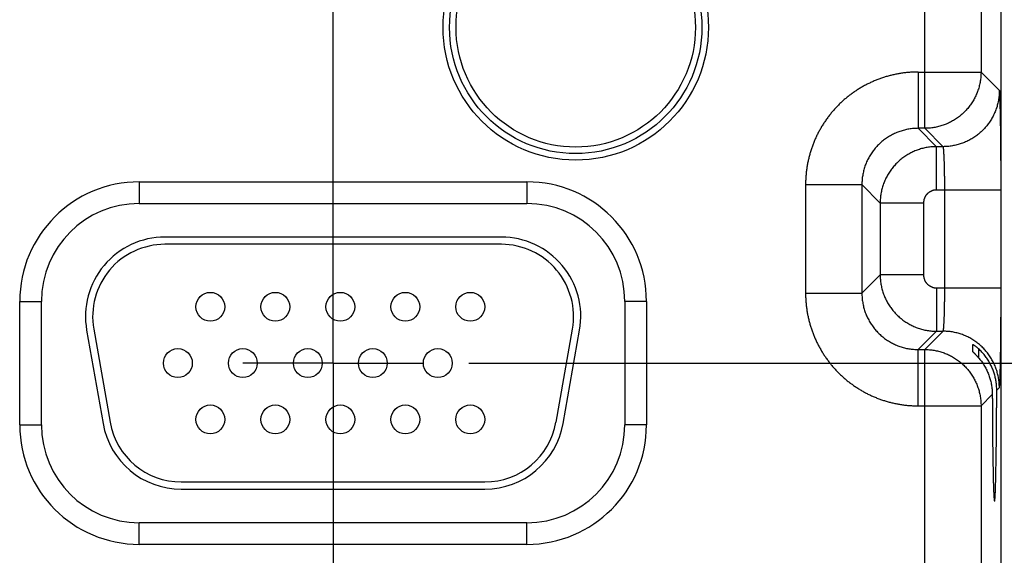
# Model space of a CAD drawing. Header units: inches. Extents: x 0 to 34, y 0 to 22.
# Tile 56 of 126: x 14.765 to 16.128, y 14.242 to 14.984. Entities that reach past the tile are written whole.
import ezdxf

# ---------------------------------------------------------------- set-up
doc = ezdxf.new("R2010")
doc.units = ezdxf.units.IN
doc.header["$LTSCALE"] = 1.87
doc.header["$MEASUREMENT"] = 0
doc.linetypes.add('CENTER', pattern=[0.6, 0.375, -0.075, 0.075, -0.075])
doc.layers.get('0').update_dxf_attribs({"linetype": 'CONTINUOUS'})
doc.layers.add('DEFAULT_1', color=7, linetype='CENTER')
doc.layers.add('DIMENSIONS', color=7, linetype='CONTINUOUS')
doc.styles.get("Standard").update_dxf_attribs({"font": 'txt', "width": 0.8})
doc.dimstyles.new('DIMSTYLE_1', dxfattribs={"dimtxt": 0.125, "dimasz": 0.18, "dimexe": 0.18, "dimexo": 0.0625, "dimgap": 0.09, "dimtad": 0, "dimtih": 1, "dimtoh": 1, "dimdec": 3, "dimzin": 4, "dimdsep": 46, "dimtxsty": 'STANDARD', "dimblk": '_FILLED', "dimblk1": '_FILLED', "dimblk2": '_FILLED', "dimcen": 0.09, "dimadec": 0, "dimazin": 0, "dimtp": 0.01, "dimtm": 0.01, "dimtfac": 1, "dimtdec": 3, "dimtofl": 0, "dimtmove": 0, "dimatfit": 3, "dimldrblk": '_FILLED', "dimfxl": 1, "dimtolj": 1, "dimtzin": 4, "dimarcsym": 0})

# ---------------------------------------------------------------- blocks, each defined once
blk = doc.blocks.new('*D16')
at = {"layer": 'DIMENSIONS', "color": 2, "linetype": 'CONTINUOUS'}
blk.add_line((15.3866, 14.5083), (16.9578, 14.5083), dxfattribs=at)
at = {"layer": 'DIMENSIONS', "color": 2, "linetype": 'CONTINUOUS', "width": 0.8}
for s, p in [('[', (17.6453, 14.4458)), (']', (18.3453, 14.4458)), ('4.459', (17.0203, 14.4458)), ('113.26', (17.7453, 14.4458))]:
    blk.add_text(s, height=0.125, dxfattribs=at).set_placement(p)
blk = doc.blocks.new('_FILLED')
at = {"color": 0, "linetype": 'BYBLOCK'}
blk.add_solid([(0, 0), (-1, 0.1736), (-1, -0.1736)], dxfattribs=at)
blk = doc.blocks.new('*D17')
at = {"layer": 'DIMENSIONS', "color": 2, "linetype": 'CONTINUOUS'}
blk.add_line((15.3866, 13.5783), (16.9575, 13.5783), dxfattribs=at)
at = {"layer": 'DIMENSIONS', "color": 2, "linetype": 'CONTINUOUS', "width": 0.8}
for s, p in [('[', (17.645, 13.5158)), (']', (18.345, 13.5158)), ('5.389', (17.02, 13.5158)), ('136.88', (17.745, 13.5158))]:
    blk.add_text(s, height=0.125, dxfattribs=at).set_placement(p)
blk = doc.blocks.new('*D18')
at = {"layer": 'DIMENSIONS', "color": 2, "linetype": 'CONTINUOUS'}
blk.add_line((15.3866, 12.6483), (16.9572, 12.6483), dxfattribs=at)
at = {"layer": 'DIMENSIONS', "color": 2, "linetype": 'CONTINUOUS', "width": 0.8}
for s, p in [('6.319', (17.0197, 12.5858)), ('[', (17.6447, 12.5858)), ('160.5', (17.7447, 12.5858)), (']', (18.2447, 12.5858))]:
    blk.add_text(s, height=0.125, dxfattribs=at).set_placement(p)
blk = doc.blocks.new('*D19')
at = {"layer": 'DIMENSIONS', "color": 2, "linetype": 'CONTINUOUS'}
blk.add_line((15.3866, 11.7183), (16.9569, 11.7183), dxfattribs=at)
at = {"layer": 'DIMENSIONS', "color": 2, "linetype": 'CONTINUOUS', "width": 0.8}
for s, p in [('7.249', (17.0194, 11.6558)), ('[', (17.6444, 11.6558)), ('184.12', (17.7444, 11.6558)), (']', (18.3444, 11.6558))]:
    blk.add_text(s, height=0.125, dxfattribs=at).set_placement(p)
blk = doc.blocks.new('*D20')
at = {"layer": 'DIMENSIONS', "color": 2, "linetype": 'CONTINUOUS'}
blk.add_line((15.7123, 11.0413), (16.9567, 11.0413), dxfattribs=at)
at = {"layer": 'DIMENSIONS', "color": 2, "linetype": 'CONTINUOUS', "width": 0.8}
for s, p in [('[', (17.6442, 10.9788)), (']', (18.3442, 10.9788)), ('7.926', (17.0192, 10.9788)), ('201.32', (17.7442, 10.9788))]:
    blk.add_text(s, height=0.125, dxfattribs=at).set_placement(p)

msp = doc.modelspace()

# ---------------------------------------------------------------- linework, layer by layer
at = {"color": 7, "linetype": 'CONTINUOUS'}
for p, q in [((16.1239, 11.2726), (16.1239, 18.6629)), ((16.018, 14.8334), (16.018, 15.4571)), ((16.096, 15.3791), (16.096, 14.9114)), ((16.009, 14.9114), (16.096, 14.9114)), ((16.009, 14.9114), (16.009, 14.8334)), ((16.1214, 14.886), (16.096, 14.9114)), ((16.018, 14.8334), (16.009, 14.8334)), ((16.009, 14.8334), (16.0344, 14.808)), ((16.0434, 14.808), (16.018, 14.8334)), ((16.0434, 14.808), (16.0344, 14.808)), ((16.0344, 14.748), (16.0344, 14.808)), ((14.9302, 14.7593), (14.9302, 14.7293)), ((14.9302, 14.7593), (15.4672, 14.7593)), ((15.4672, 14.7593), (15.4672, 14.7293)), ((15.853, 14.7554), (15.931, 14.7554)), ((15.853, 14.7554), (15.853, 14.6051)), ((15.931, 14.7554), (15.931, 14.6051)), ((15.931, 14.7554), (15.9564, 14.73)), ((16.1238, 14.748), (16.0344, 14.748)), ((16.0458, 14.6125), (16.0458, 14.748)), ((16.1238, 14.6125), (16.1238, 14.748)), ((14.9302, 14.7293), (15.4672, 14.7293)), ((16.0164, 14.73), (15.9564, 14.73)), ((15.9564, 14.73), (15.9564, 14.6305)), ((16.0164, 14.73), (16.0164, 14.6305)), ((15.4317, 14.6828), (14.9657, 14.6828)), ((15.4317, 14.6728), (14.9657, 14.6728)), ((15.931, 14.6051), (15.9564, 14.6305)), ((16.0164, 14.6305), (15.9564, 14.6305)), ((15.853, 14.6051), (15.931, 14.6051)), ((16.0344, 14.6125), (16.1238, 14.6125)), ((16.0344, 14.6125), (16.0344, 14.5525)), ((14.7647, 14.4228), (14.7647, 14.5938)), ((14.7647, 14.5938), (14.7947, 14.5938)), ((14.7947, 14.4228), (14.7947, 14.5938)), ((15.6327, 14.5938), (15.6027, 14.5938)), ((15.6027, 14.5938), (15.6027, 14.4228)), ((15.6327, 14.5938), (15.6327, 14.4228)), ((14.8573, 14.5537), (14.8801, 14.4247)), ((14.8672, 14.5554), (14.8899, 14.4264)), ((15.5074, 14.4264), (15.5302, 14.5554)), ((15.5173, 14.4247), (15.54, 14.5537)), ((16.009, 14.5271), (16.0344, 14.5525)), ((16.018, 14.5271), (16.0434, 14.5525)), ((16.0344, 14.5525), (16.0434, 14.5525)), ((16.009, 14.5271), (16.018, 14.5271)), ((16.009, 14.4491), (16.009, 14.5271)), ((16.018, 13.9034), (16.018, 14.5271)), ((16.0848, 14.5239), (16.0848, 14.5342)), ((16.0925, 14.5282), (16.0925, 14.5158)), ((16.1177, 14.4708), (16.1214, 14.4745)), ((16.096, 14.4491), (16.1116, 14.4647)), ((16.009, 14.4491), (16.096, 14.4491)), ((16.096, 14.4491), (16.096, 13.9814)), ((14.7647, 14.4228), (14.7947, 14.4228)), ((15.6327, 14.4228), (15.6027, 14.4228)), ((14.9884, 14.3438), (15.4089, 14.3438)), ((14.9884, 14.3338), (15.4089, 14.3338)), ((15.4672, 14.2872), (14.9302, 14.2872)), ((14.9302, 14.2572), (14.9302, 14.2872)), ((15.4672, 14.2572), (15.4672, 14.2872)), ((15.4672, 14.2572), (14.9302, 14.2572))]:
    msp.add_line(p, q, dxfattribs=at)
for centre, radius in [((15.5347, 14.9732), 0.1838), ((15.5347, 14.9732), 0.1748), ((15.5347, 14.9732), 0.1748), ((15.5347, 14.9732), 0.1658), ((15.0287, 14.5863), 0.02), ((15.1187, 14.5863), 0.02), ((15.2087, 14.5863), 0.02), ((15.2987, 14.5863), 0.02), ((15.3887, 14.5863), 0.02), ((14.9837, 14.5083), 0.02), ((15.0737, 14.5083), 0.02), ((15.1637, 14.5083), 0.02), ((15.2537, 14.5083), 0.02), ((15.3437, 14.5083), 0.02), ((15.0287, 14.4303), 0.02), ((15.1187, 14.4303), 0.02), ((15.2087, 14.4303), 0.02), ((15.2987, 14.4303), 0.02), ((15.3887, 14.4303), 0.02)]:
    msp.add_circle(centre, radius, dxfattribs=at)
for centre, radius, start, end in [((14.9302, 14.5938), 0.1655, 90, 180), ((15.4672, 14.5938), 0.1655, 0, 90), ((14.9302, 14.5938), 0.1355, 90, 180), ((15.4672, 14.5938), 0.1355, 0, 90), ((14.9657, 14.5728), 0.11, 90, 190), ((14.9657, 14.5728), 0.1, 90, 190), ((15.4317, 14.5728), 0.11, 350, 90), ((15.4317, 14.5728), 0.1, 350, 90), ((14.9302, 14.4228), 0.1655, 180, 270), ((14.9302, 14.4228), 0.1355, 180, 270), ((14.9884, 14.4438), 0.11, 190, 270), ((14.9884, 14.4438), 0.1, 190, 270), ((15.4089, 14.4438), 0.1, 270, 350), ((15.4089, 14.4438), 0.11, 270, 350), ((15.4672, 14.4228), 0.1355, 270, 360), ((15.4672, 14.4228), 0.1655, 270, 360)]:
    msp.add_arc(centre, radius, start, end, dxfattribs=at)
for points, knots in [([(16.009, 14.9114), (16.0072, 14.9114), (16.0036, 14.9113), (15.9982, 14.911), (15.9927, 14.9106), (15.9873, 14.9099), (15.982, 14.909), (15.9766, 14.908), (15.9713, 14.9068), (15.966, 14.9054), (15.9608, 14.9038), (15.9557, 14.902), (15.9506, 14.9001), (15.9456, 14.8979), (15.9406, 14.8956), (15.9358, 14.8932), (15.931, 14.8905), (15.9264, 14.8877), (15.9218, 14.8848), (15.9173, 14.8816), (15.913, 14.8784), (15.9087, 14.8749), (15.9046, 14.8714), (15.9007, 14.8676), (15.8968, 14.8638), (15.8931, 14.8598), (15.8895, 14.8557), (15.8861, 14.8515), (15.8828, 14.8471), (15.8797, 14.8426), (15.8767, 14.8381), (15.8739, 14.8334), (15.8713, 14.8286), (15.8688, 14.8238), (15.8665, 14.8189), (15.8644, 14.8138), (15.8624, 14.8088), (15.8606, 14.8036), (15.8591, 14.7984), (15.8576, 14.7931), (15.8564, 14.7878), (15.8554, 14.7825), (15.8545, 14.7771), (15.8539, 14.7717), (15.8534, 14.7663), (15.8531, 14.7608), (15.853, 14.7572), (15.853, 14.7554)], [0, 0, 0, 0, 0.022161, 0.044356, 0.066574, 0.088801, 0.111028, 0.133246, 0.155464, 0.177691, 0.199926, 0.222163, 0.244394, 0.266622, 0.288847, 0.311071, 0.333295, 0.35552, 0.377746, 0.399972, 0.422198, 0.444423, 0.466649, 0.488874, 0.511099, 0.533323, 0.555548, 0.577774, 0.6, 0.622226, 0.644452, 0.666678, 0.688903, 0.711128, 0.733352, 0.755576, 0.777805, 0.800041, 0.822277, 0.844507, 0.866729, 0.888953, 0.911185, 0.933417, 0.955638, 0.977836, 1, 1, 1, 1]), ([(16.096, 14.9114), (16.096, 14.9103), (16.096, 14.9082), (16.0958, 14.9049), (16.0955, 14.9017), (16.095, 14.8985), (16.0944, 14.8954), (16.0937, 14.8922), (16.0928, 14.8891), (16.0918, 14.8861), (16.0907, 14.883), (16.0895, 14.8801), (16.0881, 14.8771), (16.0866, 14.8743), (16.0851, 14.8715), (16.0833, 14.8687), (16.0815, 14.8661), (16.0796, 14.8635), (16.0776, 14.861), (16.0754, 14.8586), (16.0732, 14.8562), (16.0709, 14.854), (16.0685, 14.8519), (16.066, 14.8498), (16.0634, 14.8479), (16.0607, 14.8461), (16.058, 14.8444), (16.0552, 14.8428), (16.0523, 14.8413), (16.0494, 14.8399), (16.0464, 14.8387), (16.0434, 14.8376), (16.0403, 14.8366), (16.0372, 14.8358), (16.034, 14.835), (16.0309, 14.8344), (16.0277, 14.834), (16.0245, 14.8336), (16.0213, 14.8334), (16.0191, 14.8334), (16.018, 14.8334)], [0, 0, 0, 0, 0.026315, 0.05263, 0.078945, 0.105261, 0.131577, 0.157893, 0.184209, 0.210526, 0.236843, 0.263161, 0.289478, 0.315796, 0.342114, 0.368432, 0.39475, 0.421068, 0.447387, 0.473705, 0.500023, 0.526342, 0.55266, 0.578978, 0.605297, 0.631615, 0.657932, 0.68425, 0.710567, 0.736885, 0.763203, 0.789519, 0.815835, 0.842151, 0.868467, 0.894785, 0.921098, 0.947404, 0.973703, 1, 1, 1, 1]), ([(16.1214, 14.886), (16.1214, 14.8849), (16.1214, 14.8828), (16.1212, 14.8796), (16.1208, 14.8764), (16.1204, 14.8732), (16.1198, 14.87), (16.119, 14.8669), (16.1182, 14.8638), (16.1172, 14.8607), (16.1161, 14.8577), (16.1148, 14.8547), (16.1135, 14.8518), (16.112, 14.8489), (16.1104, 14.8461), (16.1087, 14.8434), (16.1069, 14.8407), (16.105, 14.8381), (16.1029, 14.8356), (16.1008, 14.8332), (16.0986, 14.8309), (16.0962, 14.8286), (16.0938, 14.8265), (16.0913, 14.8245), (16.0887, 14.8225), (16.0861, 14.8207), (16.0833, 14.819), (16.0805, 14.8174), (16.0777, 14.8159), (16.0747, 14.8146), (16.0718, 14.8133), (16.0687, 14.8122), (16.0657, 14.8113), (16.0626, 14.8104), (16.0594, 14.8097), (16.0563, 14.8091), (16.0531, 14.8086), (16.0499, 14.8083), (16.0466, 14.8081), (16.0445, 14.808), (16.0434, 14.808)], [0, 0, 0, 0, 0.026313, 0.052627, 0.078941, 0.105256, 0.131571, 0.157886, 0.184201, 0.210517, 0.236833, 0.263149, 0.289465, 0.315782, 0.342098, 0.368415, 0.394732, 0.421049, 0.447367, 0.473684, 0.500001, 0.526318, 0.552636, 0.578953, 0.60527, 0.631587, 0.657904, 0.68422, 0.710537, 0.736853, 0.763169, 0.789485, 0.8158, 0.842115, 0.86843, 0.894745, 0.921059, 0.947373, 0.973687, 1, 1, 1, 1]), ([(16.1238, 14.748), (16.1238, 14.7497), (16.1238, 14.753), (16.1238, 14.758), (16.1238, 14.7629), (16.1237, 14.7679), (16.1237, 14.7728), (16.1237, 14.7777), (16.1237, 14.7825), (16.1237, 14.7873), (16.1236, 14.7921), (16.1236, 14.7968), (16.1236, 14.8014), (16.1235, 14.806), (16.1235, 14.8104), (16.1235, 14.8148), (16.1234, 14.8192), (16.1234, 14.8234), (16.1233, 14.8275), (16.1233, 14.8315), (16.1232, 14.8354), (16.1232, 14.8392), (16.1231, 14.8429), (16.1231, 14.8465), (16.123, 14.8499), (16.1229, 14.8532), (16.1229, 14.8563), (16.1228, 14.8594), (16.1227, 14.8622), (16.1226, 14.865), (16.1226, 14.8675), (16.1225, 14.8699), (16.1224, 14.8722), (16.1223, 14.8743), (16.1223, 14.8762), (16.1222, 14.878), (16.1221, 14.8795), (16.122, 14.881), (16.1219, 14.8822), (16.1218, 14.8833), (16.1218, 14.8842), (16.1217, 14.8849), (16.1216, 14.8854), (16.1215, 14.8858), (16.1215, 14.886), (16.1214, 14.886)], [0, 0, 0, 0, 0.035977, 0.071975, 0.107921, 0.143744, 0.179376, 0.214763, 0.249874, 0.284676, 0.319114, 0.353132, 0.386681, 0.419721, 0.452213, 0.484116, 0.515391, 0.545996, 0.575888, 0.605026, 0.633377, 0.660905, 0.687572, 0.713339, 0.73817, 0.762041, 0.784923, 0.806782, 0.827586, 0.847306, 0.865922, 0.883412, 0.89975, 0.914912, 0.928879, 0.941638, 0.953174, 0.963469, 0.972505, 0.980274, 0.986769, 0.991984, 0.995917, 0.998574, 1, 1, 1, 1]), ([(16.009, 14.8334), (16.0079, 14.8334), (16.0058, 14.8334), (16.0026, 14.8332), (15.9994, 14.8328), (15.9962, 14.8324), (15.993, 14.8318), (15.9899, 14.831), (15.9868, 14.8302), (15.9837, 14.8292), (15.9807, 14.8281), (15.9777, 14.8269), (15.9748, 14.8255), (15.9719, 14.824), (15.9691, 14.8224), (15.9663, 14.8207), (15.9637, 14.8189), (15.9611, 14.817), (15.9586, 14.815), (15.9562, 14.8128), (15.9539, 14.8106), (15.9516, 14.8083), (15.9495, 14.8058), (15.9475, 14.8033), (15.9455, 14.8008), (15.9437, 14.7981), (15.942, 14.7954), (15.9404, 14.7926), (15.9389, 14.7897), (15.9376, 14.7868), (15.9363, 14.7838), (15.9352, 14.7808), (15.9343, 14.7777), (15.9334, 14.7746), (15.9327, 14.7714), (15.9321, 14.7683), (15.9316, 14.7651), (15.9313, 14.7619), (15.9311, 14.7586), (15.931, 14.7565), (15.931, 14.7554)], [0, 0, 0, 0, 0.026326, 0.05265, 0.078971, 0.105291, 0.131612, 0.157932, 0.18425, 0.210565, 0.236878, 0.263188, 0.289496, 0.315803, 0.34211, 0.368417, 0.394724, 0.421029, 0.447334, 0.473639, 0.499944, 0.526249, 0.552554, 0.578861, 0.605169, 0.631478, 0.657787, 0.684098, 0.71041, 0.736723, 0.763038, 0.789358, 0.815684, 0.842013, 0.868345, 0.894675, 0.921003, 0.947332, 0.973663, 1, 1, 1, 1]), ([(16.0344, 14.808), (16.0333, 14.808), (16.0312, 14.808), (16.0279, 14.8078), (16.0247, 14.8074), (16.0215, 14.807), (16.0184, 14.8064), (16.0152, 14.8057), (16.0121, 14.8048), (16.0091, 14.8038), (16.006, 14.8027), (16.003, 14.8015), (16.0001, 14.8001), (15.9973, 14.7986), (15.9945, 14.797), (15.9917, 14.7953), (15.9891, 14.7935), (15.9865, 14.7916), (15.984, 14.7896), (15.9816, 14.7874), (15.9792, 14.7852), (15.977, 14.7829), (15.9749, 14.7805), (15.9728, 14.7779), (15.9709, 14.7754), (15.9691, 14.7727), (15.9674, 14.77), (15.9658, 14.7672), (15.9643, 14.7643), (15.963, 14.7614), (15.9617, 14.7584), (15.9606, 14.7554), (15.9596, 14.7523), (15.9588, 14.7492), (15.958, 14.746), (15.9574, 14.7429), (15.957, 14.7397), (15.9566, 14.7365), (15.9564, 14.7333), (15.9564, 14.7311), (15.9564, 14.73)], [0, 0, 0, 0, 0.02633, 0.052658, 0.078985, 0.10531, 0.131635, 0.157961, 0.184286, 0.210609, 0.236933, 0.26326, 0.289587, 0.315904, 0.342203, 0.368494, 0.394785, 0.42108, 0.447383, 0.473692, 0.500001, 0.526307, 0.552615, 0.578933, 0.605258, 0.631584, 0.657907, 0.684231, 0.710561, 0.736892, 0.763218, 0.789538, 0.815859, 0.842182, 0.868502, 0.894809, 0.921107, 0.947401, 0.973698, 1, 1, 1, 1]), ([(16.0458, 14.748), (16.0458, 14.7489), (16.0458, 14.7507), (16.0458, 14.7533), (16.0458, 14.756), (16.0457, 14.7586), (16.0457, 14.7612), (16.0457, 14.7638), (16.0457, 14.7664), (16.0456, 14.7689), (16.0456, 14.7713), (16.0456, 14.7738), (16.0455, 14.7761), (16.0455, 14.7785), (16.0454, 14.7807), (16.0453, 14.7829), (16.0453, 14.7851), (16.0452, 14.7871), (16.0451, 14.7891), (16.0451, 14.791), (16.045, 14.7928), (16.0449, 14.7945), (16.0448, 14.7962), (16.0447, 14.7977), (16.0446, 14.7991), (16.0445, 14.8005), (16.0445, 14.8017), (16.0444, 14.8029), (16.0443, 14.8039), (16.0442, 14.8048), (16.0441, 14.8056), (16.044, 14.8063), (16.0439, 14.8069), (16.0437, 14.8073), (16.0436, 14.8077), (16.0435, 14.8079), (16.0435, 14.808), (16.0434, 14.808)], [0, 0, 0, 0, 0.044232, 0.088379, 0.132351, 0.176063, 0.219431, 0.262369, 0.304793, 0.34662, 0.387767, 0.428152, 0.467698, 0.506326, 0.543961, 0.580529, 0.615958, 0.650179, 0.683124, 0.714728, 0.744929, 0.77367, 0.800892, 0.826542, 0.850571, 0.872933, 0.893583, 0.912482, 0.929595, 0.94489, 0.958341, 0.969924, 0.979626, 0.987442, 0.993383, 0.997502, 1, 1, 1, 1]), ([(16.0344, 14.748), (16.034, 14.748), (16.0334, 14.748), (16.0323, 14.7479), (16.0313, 14.7478), (16.0303, 14.7476), (16.0292, 14.7473), (16.0282, 14.747), (16.0273, 14.7466), (16.0263, 14.7461), (16.0254, 14.7456), (16.0245, 14.7451), (16.0236, 14.7445), (16.0228, 14.7438), (16.022, 14.7431), (16.0213, 14.7424), (16.0206, 14.7416), (16.0199, 14.7408), (16.0193, 14.7399), (16.0188, 14.739), (16.0183, 14.7381), (16.0179, 14.7372), (16.0175, 14.7362), (16.0171, 14.7352), (16.0169, 14.7342), (16.0167, 14.7331), (16.0165, 14.7321), (16.0164, 14.7311), (16.0164, 14.7304), (16.0164, 14.73)], [0, 0, 0, 0, 0.036617, 0.073427, 0.110383, 0.147443, 0.184567, 0.221713, 0.258844, 0.295937, 0.333007, 0.370073, 0.407151, 0.444244, 0.481347, 0.518455, 0.555564, 0.592666, 0.629753, 0.666826, 0.703904, 0.741008, 0.778157, 0.815328, 0.852478, 0.889563, 0.92654, 0.963368, 1, 1, 1, 1]), ([(15.9564, 14.6305), (15.9564, 14.6294), (15.9564, 14.6272), (15.9566, 14.624), (15.957, 14.6208), (15.9574, 14.6176), (15.958, 14.6145), (15.9588, 14.6113), (15.9596, 14.6082), (15.9606, 14.6051), (15.9617, 14.6021), (15.963, 14.5991), (15.9643, 14.5962), (15.9658, 14.5933), (15.9674, 14.5905), (15.9691, 14.5878), (15.9709, 14.5851), (15.9728, 14.5826), (15.9749, 14.5801), (15.977, 14.5776), (15.9792, 14.5753), (15.9816, 14.5731), (15.984, 14.5709), (15.9865, 14.5689), (15.9891, 14.567), (15.9917, 14.5652), (15.9945, 14.5635), (15.9973, 14.5619), (16.0001, 14.5604), (16.0031, 14.559), (16.006, 14.5578), (16.0091, 14.5567), (16.0121, 14.5557), (16.0153, 14.5548), (16.0184, 14.5541), (16.0216, 14.5535), (16.0247, 14.5531), (16.028, 14.5527), (16.0312, 14.5525), (16.0333, 14.5525), (16.0344, 14.5525)], [0, 0, 0, 0, 0.02633, 0.052658, 0.078985, 0.10531, 0.131635, 0.157961, 0.184286, 0.210609, 0.236933, 0.26326, 0.289587, 0.315904, 0.342203, 0.368494, 0.394785, 0.42108, 0.447383, 0.473692, 0.500001, 0.526307, 0.552615, 0.578933, 0.605258, 0.631584, 0.657907, 0.684231, 0.710561, 0.736892, 0.763218, 0.789538, 0.815859, 0.842182, 0.868502, 0.894809, 0.921107, 0.947401, 0.973698, 1, 1, 1, 1]), ([(16.0164, 14.6305), (16.0164, 14.6301), (16.0164, 14.6294), (16.0165, 14.6284), (16.0167, 14.6274), (16.0169, 14.6263), (16.0171, 14.6253), (16.0175, 14.6243), (16.0179, 14.6233), (16.0183, 14.6224), (16.0188, 14.6215), (16.0193, 14.6206), (16.0199, 14.6197), (16.0206, 14.6189), (16.0213, 14.6181), (16.022, 14.6174), (16.0228, 14.6167), (16.0236, 14.616), (16.0245, 14.6154), (16.0254, 14.6149), (16.0263, 14.6144), (16.0273, 14.6139), (16.0282, 14.6135), (16.0292, 14.6132), (16.0303, 14.6129), (16.0313, 14.6127), (16.0323, 14.6126), (16.0334, 14.6125), (16.034, 14.6125), (16.0344, 14.6125)], [0, 0, 0, 0, 0.036617, 0.073427, 0.110383, 0.147443, 0.184567, 0.221713, 0.258844, 0.295937, 0.333007, 0.370073, 0.407151, 0.444244, 0.481347, 0.518455, 0.555564, 0.592666, 0.629753, 0.666826, 0.703904, 0.741008, 0.778157, 0.815328, 0.852478, 0.889563, 0.92654, 0.963368, 1, 1, 1, 1]), ([(15.853, 14.6051), (15.853, 14.6033), (15.8531, 14.5997), (15.8534, 14.5942), (15.8539, 14.5888), (15.8545, 14.5834), (15.8554, 14.578), (15.8564, 14.5727), (15.8576, 14.5674), (15.8591, 14.5621), (15.8606, 14.5569), (15.8624, 14.5518), (15.8644, 14.5467), (15.8665, 14.5417), (15.8688, 14.5367), (15.8713, 14.5319), (15.8739, 14.5271), (15.8767, 14.5224), (15.8797, 14.5179), (15.8828, 14.5134), (15.8861, 14.5091), (15.8895, 14.5048), (15.8931, 14.5007), (15.8968, 14.4967), (15.9006, 14.4929), (15.9046, 14.4892), (15.9087, 14.4856), (15.913, 14.4822), (15.9173, 14.4789), (15.9218, 14.4758), (15.9264, 14.4728), (15.931, 14.47), (15.9358, 14.4673), (15.9406, 14.4649), (15.9456, 14.4626), (15.9506, 14.4604), (15.9557, 14.4585), (15.9608, 14.4567), (15.966, 14.4551), (15.9713, 14.4537), (15.9766, 14.4525), (15.9819, 14.4515), (15.9873, 14.4506), (15.9927, 14.4499), (15.9982, 14.4495), (16.0036, 14.4492), (16.0072, 14.4491), (16.009, 14.4491)], [0, 0, 0, 0, 0.022161, 0.044356, 0.066574, 0.088801, 0.111028, 0.133246, 0.155464, 0.177691, 0.199926, 0.222163, 0.244394, 0.266622, 0.288847, 0.311071, 0.333295, 0.35552, 0.377746, 0.399972, 0.422198, 0.444423, 0.466649, 0.488874, 0.511099, 0.533323, 0.555548, 0.577774, 0.6, 0.622226, 0.644452, 0.666678, 0.688903, 0.711128, 0.733352, 0.755576, 0.777805, 0.800041, 0.822277, 0.844507, 0.866729, 0.888953, 0.911185, 0.933417, 0.955638, 0.977836, 1, 1, 1, 1]), ([(15.931, 14.6051), (15.931, 14.604), (15.9311, 14.6019), (15.9313, 14.5987), (15.9316, 14.5954), (15.9321, 14.5923), (15.9327, 14.5891), (15.9334, 14.5859), (15.9342, 14.5828), (15.9352, 14.5798), (15.9363, 14.5767), (15.9376, 14.5738), (15.9389, 14.5708), (15.9404, 14.568), (15.942, 14.5652), (15.9437, 14.5624), (15.9455, 14.5598), (15.9474, 14.5572), (15.9495, 14.5547), (15.9516, 14.5523), (15.9538, 14.5499), (15.9562, 14.5477), (15.9586, 14.5456), (15.9611, 14.5435), (15.9637, 14.5416), (15.9663, 14.5398), (15.9691, 14.5381), (15.9719, 14.5365), (15.9747, 14.535), (15.9777, 14.5337), (15.9806, 14.5324), (15.9837, 14.5313), (15.9867, 14.5303), (15.9899, 14.5295), (15.993, 14.5287), (15.9962, 14.5281), (15.9994, 14.5277), (16.0026, 14.5274), (16.0058, 14.5272), (16.0079, 14.5271), (16.009, 14.5271)], [0, 0, 0, 0, 0.026326, 0.05265, 0.078971, 0.105291, 0.131612, 0.157932, 0.18425, 0.210565, 0.236878, 0.263188, 0.289496, 0.315803, 0.34211, 0.368417, 0.394724, 0.421029, 0.447334, 0.473639, 0.499944, 0.526249, 0.552554, 0.578861, 0.605169, 0.631478, 0.657787, 0.684098, 0.71041, 0.736723, 0.763038, 0.789358, 0.815684, 0.842013, 0.868345, 0.894675, 0.921003, 0.947332, 0.973663, 1, 1, 1, 1]), ([(16.0434, 14.5525), (16.0435, 14.5525), (16.0435, 14.5526), (16.0436, 14.5528), (16.0437, 14.5532), (16.0439, 14.5536), (16.044, 14.5542), (16.0441, 14.5549), (16.0442, 14.5557), (16.0443, 14.5566), (16.0444, 14.5576), (16.0445, 14.5588), (16.0445, 14.56), (16.0446, 14.5614), (16.0447, 14.5628), (16.0448, 14.5643), (16.0449, 14.566), (16.045, 14.5677), (16.0451, 14.5695), (16.0451, 14.5714), (16.0452, 14.5734), (16.0453, 14.5754), (16.0453, 14.5776), (16.0454, 14.5798), (16.0455, 14.582), (16.0455, 14.5844), (16.0456, 14.5867), (16.0456, 14.5892), (16.0456, 14.5916), (16.0457, 14.5941), (16.0457, 14.5967), (16.0457, 14.5993), (16.0457, 14.6019), (16.0458, 14.6045), (16.0458, 14.6072), (16.0458, 14.6098), (16.0458, 14.6116), (16.0458, 14.6125)], [0, 0, 0, 0, 0.002498, 0.006617, 0.012558, 0.020374, 0.030076, 0.041659, 0.05511, 0.070405, 0.087518, 0.106417, 0.127067, 0.149429, 0.173458, 0.199108, 0.22633, 0.255071, 0.285272, 0.316876, 0.349821, 0.384042, 0.419471, 0.456039, 0.493674, 0.532302, 0.571848, 0.612233, 0.65338, 0.695207, 0.737631, 0.780569, 0.823937, 0.867649, 0.911621, 0.955768, 1, 1, 1, 1]), ([(16.1214, 14.4745), (16.1215, 14.4745), (16.1215, 14.4747), (16.1216, 14.4751), (16.1217, 14.4756), (16.1218, 14.4763), (16.1218, 14.4772), (16.1219, 14.4783), (16.122, 14.4795), (16.1221, 14.481), (16.1222, 14.4825), (16.1223, 14.4843), (16.1223, 14.4862), (16.1224, 14.4883), (16.1225, 14.4906), (16.1226, 14.493), (16.1226, 14.4956), (16.1227, 14.4983), (16.1228, 14.5011), (16.1229, 14.5042), (16.1229, 14.5073), (16.123, 14.5106), (16.1231, 14.514), (16.1231, 14.5176), (16.1232, 14.5213), (16.1232, 14.5251), (16.1233, 14.529), (16.1233, 14.533), (16.1234, 14.5371), (16.1234, 14.5413), (16.1235, 14.5457), (16.1235, 14.5501), (16.1235, 14.5546), (16.1236, 14.5591), (16.1236, 14.5637), (16.1236, 14.5684), (16.1237, 14.5732), (16.1237, 14.578), (16.1237, 14.5828), (16.1237, 14.5877), (16.1237, 14.5926), (16.1238, 14.5976), (16.1238, 14.6025), (16.1238, 14.6075), (16.1238, 14.6108), (16.1238, 14.6125)], [0, 0, 0, 0, 0.001426, 0.004083, 0.008016, 0.013231, 0.019726, 0.027494, 0.036531, 0.046826, 0.058362, 0.071121, 0.085088, 0.10025, 0.116588, 0.134078, 0.152694, 0.172414, 0.193218, 0.215077, 0.237959, 0.26183, 0.286661, 0.312428, 0.339095, 0.366623, 0.394974, 0.424112, 0.454004, 0.484609, 0.515884, 0.547787, 0.580279, 0.613319, 0.646868, 0.680886, 0.715324, 0.750126, 0.785237, 0.820624, 0.856256, 0.892079, 0.928025, 0.964023, 1, 1, 1, 1]), ([(16.1214, 14.4745), (16.1214, 14.4756), (16.1214, 14.4777), (16.1212, 14.4809), (16.1208, 14.4841), (16.1204, 14.4873), (16.1198, 14.4905), (16.119, 14.4936), (16.1182, 14.4967), (16.1172, 14.4998), (16.1161, 14.5028), (16.1148, 14.5058), (16.1135, 14.5087), (16.112, 14.5116), (16.1104, 14.5144), (16.1087, 14.5171), (16.1069, 14.5198), (16.105, 14.5224), (16.1029, 14.5249), (16.1008, 14.5273), (16.0986, 14.5296), (16.0962, 14.5319), (16.0938, 14.534), (16.0913, 14.536), (16.0887, 14.538), (16.0861, 14.5398), (16.0833, 14.5415), (16.0805, 14.5431), (16.0777, 14.5446), (16.0747, 14.5459), (16.0718, 14.5472), (16.0687, 14.5483), (16.0657, 14.5493), (16.0626, 14.5501), (16.0594, 14.5508), (16.0563, 14.5514), (16.0531, 14.5519), (16.0499, 14.5522), (16.0466, 14.5524), (16.0445, 14.5525), (16.0434, 14.5525)], [0, 0, 0, 0, 0.026313, 0.052627, 0.078941, 0.105256, 0.131571, 0.157886, 0.184201, 0.210517, 0.236833, 0.263149, 0.289465, 0.315782, 0.342098, 0.368415, 0.394732, 0.421049, 0.447367, 0.473684, 0.500001, 0.526318, 0.552636, 0.578953, 0.60527, 0.631587, 0.657904, 0.68422, 0.710537, 0.736853, 0.763169, 0.789485, 0.8158, 0.842115, 0.86843, 0.894745, 0.921059, 0.947373, 0.973687, 1, 1, 1, 1]), ([(16.018, 14.5271), (16.0191, 14.5271), (16.0213, 14.5271), (16.0245, 14.5269), (16.0277, 14.5265), (16.0309, 14.5261), (16.0341, 14.5255), (16.0372, 14.5247), (16.0403, 14.5239), (16.0434, 14.5229), (16.0464, 14.5218), (16.0494, 14.5206), (16.0523, 14.5192), (16.0552, 14.5177), (16.058, 14.5161), (16.0607, 14.5144), (16.0634, 14.5126), (16.066, 14.5107), (16.0685, 14.5086), (16.0709, 14.5065), (16.0732, 14.5043), (16.0754, 14.5019), (16.0776, 14.4995), (16.0796, 14.497), (16.0815, 14.4944), (16.0833, 14.4918), (16.0851, 14.489), (16.0866, 14.4862), (16.0881, 14.4834), (16.0895, 14.4804), (16.0907, 14.4775), (16.0918, 14.4744), (16.0928, 14.4714), (16.0937, 14.4683), (16.0944, 14.4651), (16.095, 14.462), (16.0955, 14.4588), (16.0958, 14.4556), (16.096, 14.4523), (16.096, 14.4502), (16.096, 14.4491)], [0, 0, 0, 0, 0.026315, 0.05263, 0.078945, 0.105261, 0.131577, 0.157893, 0.184209, 0.210526, 0.236843, 0.263161, 0.289478, 0.315796, 0.342114, 0.368432, 0.39475, 0.421068, 0.447387, 0.473705, 0.500023, 0.526342, 0.55266, 0.578978, 0.605297, 0.631615, 0.657932, 0.68425, 0.710567, 0.736885, 0.763203, 0.789519, 0.815835, 0.842151, 0.868467, 0.894785, 0.921098, 0.947404, 0.973703, 1, 1, 1, 1]), ([(16.0848, 14.5342), (16.0848, 14.5342), (16.0848, 14.5342), (16.0849, 14.5341), (16.085, 14.5341), (16.0851, 14.534), (16.0852, 14.5339), (16.0854, 14.5338), (16.0857, 14.5336), (16.0859, 14.5335), (16.0862, 14.5333), (16.0866, 14.533), (16.087, 14.5327), (16.0874, 14.5324), (16.0879, 14.5321), (16.0884, 14.5317), (16.0889, 14.5313), (16.0894, 14.5308), (16.09, 14.5304), (16.0906, 14.5299), (16.0913, 14.5293), (16.0919, 14.5288), (16.0923, 14.5284), (16.0925, 14.5282)], [0, 0, 0, 0, 0.001698, 0.007102, 0.016715, 0.030742, 0.049331, 0.072664, 0.100831, 0.133989, 0.172175, 0.215496, 0.263948, 0.317546, 0.376123, 0.439597, 0.507884, 0.580702, 0.65768, 0.738631, 0.823091, 0.910431, 1, 1, 1, 1]), ([(16.0925, 14.5158), (16.0923, 14.5161), (16.0919, 14.5166), (16.0912, 14.5173), (16.0906, 14.518), (16.0899, 14.5187), (16.0893, 14.5193), (16.0888, 14.5199), (16.0882, 14.5205), (16.0878, 14.5209), (16.0873, 14.5214), (16.0869, 14.5218), (16.0865, 14.5222), (16.0862, 14.5225), (16.0859, 14.5228), (16.0856, 14.523), (16.0854, 14.5232), (16.0852, 14.5234), (16.0851, 14.5236), (16.085, 14.5237), (16.0849, 14.5238), (16.0848, 14.5238), (16.0848, 14.5238), (16.0848, 14.5239)], [0, 0, 0, 0, 0.093091, 0.182831, 0.268708, 0.350314, 0.427658, 0.500442, 0.568284, 0.630938, 0.688428, 0.740629, 0.787618, 0.829426, 0.866233, 0.898138, 0.925332, 0.947993, 0.966289, 0.980451, 0.990645, 0.997085, 1, 1, 1, 1]), ([(16.1142, 14.4943), (16.1139, 14.4952), (16.1132, 14.4971), (16.1122, 14.5), (16.111, 14.5028), (16.1096, 14.5056), (16.1082, 14.5083), (16.1066, 14.511), (16.105, 14.5137), (16.1032, 14.5163), (16.1013, 14.5188), (16.0993, 14.5213), (16.0971, 14.5237), (16.0949, 14.526), (16.0933, 14.5274), (16.0925, 14.5282)], [0, 0, 0, 0, 0.07447, 0.14934, 0.224561, 0.300144, 0.376193, 0.452677, 0.529574, 0.606982, 0.684837, 0.763048, 0.841671, 0.920684, 1, 1, 1, 1]), ([(16.0925, 14.5158), (16.0932, 14.515), (16.0946, 14.5133), (16.0966, 14.5108), (16.0984, 14.5082), (16.1001, 14.5055), (16.1017, 14.5027), (16.1032, 14.5), (16.1045, 14.4971), (16.1054, 14.4952), (16.1058, 14.4943)], [0, 0, 0, 0, 0.127219, 0.253841, 0.379779, 0.505138, 0.629854, 0.753882, 0.877304, 1, 1, 1, 1]), ([(16.1058, 14.4943), (16.1062, 14.4933), (16.1069, 14.4914), (16.1079, 14.4885), (16.1088, 14.4856), (16.1095, 14.4827), (16.1102, 14.4797), (16.1107, 14.4767), (16.1111, 14.4737), (16.1114, 14.4707), (16.1116, 14.4677), (16.1116, 14.4657), (16.1116, 14.4647)], [0, 0, 0, 0, 0.101232, 0.202065, 0.302454, 0.402482, 0.502332, 0.601996, 0.70147, 0.800944, 0.900462, 1, 1, 1, 1]), ([(16.1177, 14.4708), (16.1178, 14.4718), (16.1177, 14.4738), (16.1176, 14.4768), (16.1173, 14.4797), (16.1169, 14.4827), (16.1164, 14.4856), (16.1158, 14.4885), (16.115, 14.4914), (16.1145, 14.4933), (16.1142, 14.4943)], [0, 0, 0, 0, 0.125074, 0.249956, 0.374653, 0.499371, 0.624165, 0.749095, 0.874369, 1, 1, 1, 1]), ([(16.1147, 14.3171), (16.1147, 14.3171), (16.1148, 14.3171), (16.1149, 14.3174), (16.115, 14.3178), (16.1151, 14.3184), (16.1152, 14.3192), (16.1153, 14.3203), (16.1154, 14.3215), (16.1155, 14.3229), (16.1156, 14.3245), (16.1157, 14.3263), (16.1158, 14.3283), (16.1159, 14.3304), (16.116, 14.3328), (16.1161, 14.3354), (16.1161, 14.3381), (16.1162, 14.341), (16.1163, 14.3441), (16.1164, 14.3474), (16.1165, 14.3508), (16.1166, 14.3544), (16.1167, 14.3581), (16.1167, 14.3621), (16.1168, 14.3661), (16.1169, 14.3703), (16.117, 14.3747), (16.117, 14.3792), (16.1171, 14.3838), (16.1172, 14.3885), (16.1172, 14.3934), (16.1173, 14.3984), (16.1173, 14.4034), (16.1174, 14.4086), (16.1174, 14.4139), (16.1175, 14.4193), (16.1175, 14.4248), (16.1176, 14.4303), (16.1176, 14.4359), (16.1176, 14.4416), (16.1177, 14.4474), (16.1177, 14.4532), (16.1177, 14.459), (16.1177, 14.4649), (16.1177, 14.4689), (16.1177, 14.4708)], [0, 0, 0, 0, 0.000358, 0.001859, 0.004599, 0.008623, 0.013942, 0.020554, 0.028454, 0.037637, 0.04809, 0.059806, 0.072768, 0.086964, 0.102379, 0.11899, 0.136786, 0.155739, 0.175834, 0.197046, 0.219345, 0.242717, 0.267124, 0.292546, 0.318951, 0.346304, 0.374586, 0.40375, 0.433774, 0.46462, 0.496247, 0.528632, 0.561721, 0.595492, 0.629898, 0.664898, 0.700461, 0.736532, 0.773087, 0.810071, 0.847444, 0.885173, 0.923197, 0.961492, 1, 1, 1, 1]), ([(16.1116, 14.4647), (16.1116, 14.4628), (16.1117, 14.4588), (16.1117, 14.453), (16.1117, 14.4472), (16.1117, 14.4415), (16.1118, 14.4358), (16.1118, 14.4301), (16.1118, 14.4246), (16.1119, 14.4191), (16.1119, 14.4138), (16.112, 14.4085), (16.112, 14.4033), (16.1121, 14.3982), (16.1121, 14.3932), (16.1122, 14.3884), (16.1123, 14.3836), (16.1123, 14.379), (16.1124, 14.3745), (16.1125, 14.3702), (16.1126, 14.366), (16.1126, 14.3619), (16.1127, 14.358), (16.1128, 14.3543), (16.1129, 14.3507), (16.113, 14.3473), (16.113, 14.344), (16.1131, 14.3409), (16.1132, 14.338), (16.1133, 14.3353), (16.1134, 14.3327), (16.1135, 14.3304), (16.1136, 14.3282), (16.1137, 14.3262), (16.1138, 14.3244), (16.1139, 14.3228), (16.114, 14.3214), (16.1141, 14.3202), (16.1142, 14.3192), (16.1143, 14.3184), (16.1144, 14.3178), (16.1145, 14.3174), (16.1146, 14.3171), (16.1147, 14.3171), (16.1147, 14.3171)], [0, 0, 0, 0, 0.039867, 0.079465, 0.118734, 0.157649, 0.196148, 0.234196, 0.271752, 0.308761, 0.345197, 0.381002, 0.416147, 0.45059, 0.484282, 0.5172, 0.549291, 0.58053, 0.610877, 0.640292, 0.668753, 0.696214, 0.722655, 0.748042, 0.77234, 0.795532, 0.817581, 0.838471, 0.858172, 0.876662, 0.893925, 0.909934, 0.924678, 0.938136, 0.950293, 0.961139, 0.970657, 0.978843, 0.985686, 0.991181, 0.995329, 0.99814, 0.999664, 1, 1, 1, 1])]:
    msp.add_open_spline(points, degree=3, knots=knots, dxfattribs=at)
at = {"layer": 'DEFAULT_1', "color": 7, "linetype": 'CENTER'}
for q in [(15.199, 15.3132), (15.0739, 14.5083), (15.3241, 14.5083), (15.199, 13.6768)]:
    msp.add_line((15.199, 14.5083), q, dxfattribs=at)

# ---------------------------------------------------------------- dimensions: what is measured, and where the dimension line sits
at = {"layer": 'DIMENSIONS', "color": 2, "linetype": 'CONTINUOUS'}
for feature_location, offset, origin, picture, middle in [((15.3866, 14.5083), (1.5711, 0), (15.3241, 18.9673), '*D16', (17.7328, 14.5083)), ((15.3866, 13.5783), (1.5708, 0), (15.3241, 18.9673), '*D17', (17.7325, 13.5783)), ((15.3866, 12.6483), (1.5706, 0), (15.3241, 18.9673), '*D18', (17.6822, 12.6483)), ((15.3866, 11.7183), (1.5703, 0), (15.3241, 18.9673), '*D19', (17.7319, 11.7183)), ((15.7123, 11.0413), (1.2444, 0), (15.6498, 18.9673), '*D20', (17.7317, 11.0413))]:
    dim = msp.add_ordinate_dim(feature_location=feature_location, offset=offset, dtype=0, origin=origin, dimstyle='DIMSTYLE_1', dxfattribs=at)
    dim.commit()
    dim.dimension.update_dxf_attribs({"geometry": picture, "text_midpoint": middle})

doc.saveas('drawing.dxf')
